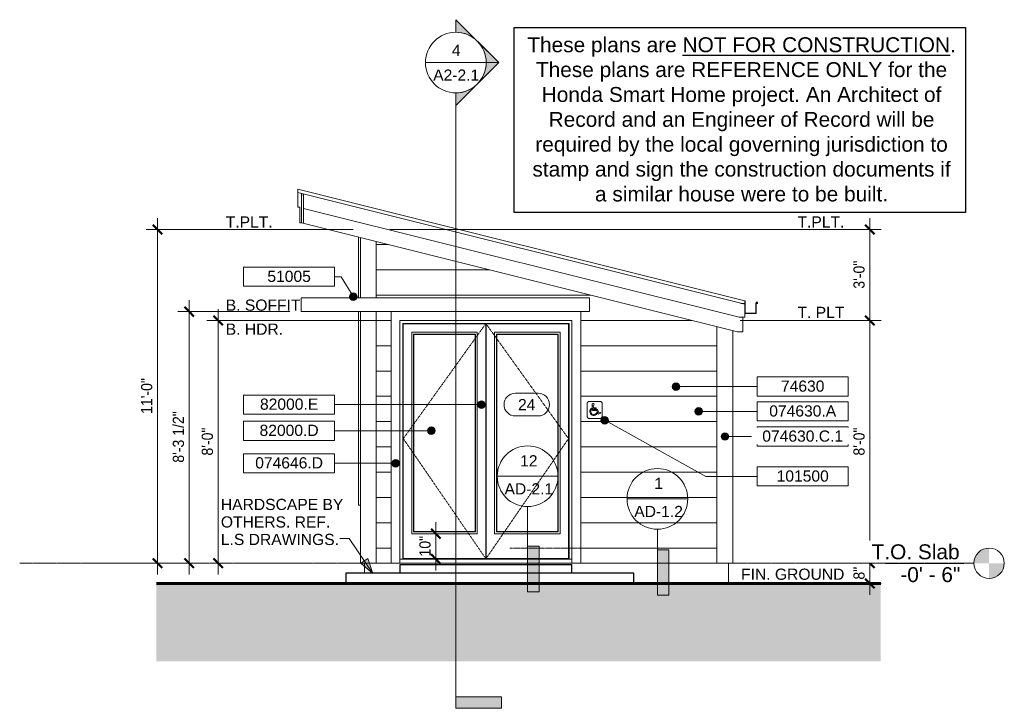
# Model space of a CAD drawing. Header units: inches. Extents: x -701 to -312, y -63 to 209.
import ezdxf

# ---------------------------------------------------------------- set-up
doc = ezdxf.new("R2010")
doc.units = ezdxf.units.IN
doc.header["$MEASUREMENT"] = 0
for name, pattern in [('Dash 1_16_', [0.125, 0.0625, -0.0625]), ('Grid Line 1_2_', [0.875, 0.5, -0.125, 0.125, -0.125]), ('IMPORT-CENTER4', [0.439, 0.25, -0.063, 0.063, -0.063])]:
    doc.linetypes.add(name, pattern=pattern)
for name, color, linetype, lineweight in [('A-ANNO-DIMS', 1, 'Continuous', 9), ('A-ANNO-DIMS-48', 1, 'Continuous', 9), ('A-ANNO-NOTE', 2, 'Continuous', 9), ('A-ANNO-SYMB', 6, 'Continuous', 9), ('A-ANNO-TEXT', 2, 'Continuous', 9), ('A-DETL', 5, 'Continuous', 30), ('A-DETL-GENF', 3, 'Continuous', 9), ('A-DOOR', 1, 'Continuous', 18), ('A-DOOR-FRAM', 1, 'Continuous', 9), ('A-DOOR-IDEN', 6, 'Continuous', 9), ('A-EQPM', 6, 'Continuous', 9), ('A-FLOR-LEVL', 6, 'Continuous', 9), ('A-FLOR-OTLN', 6, 'Continuous', 18), ('A-GENM', 6, 'Continuous', 9), ('A-GLAZ', 6, 'Continuous', 18), ('A-ROOF', 4, 'Continuous', 18), ('A-ROOF-OTLN', 4, 'Continuous', 9), ('A-WALL-MBNI', 2, 'Continuous', 18), ('A-WALL-PATT', 2, 'Continuous', 18), ('ECON', 7, 'IMPORT-CENTER4', 9), ('EUTL', 7, 'Continuous', 9), ('I-WALL', 2, 'Continuous', 18), ('RCP_VC_dwg', 8, 'Continuous', 9), ('S-FNDN-FTNG', 4, 'Continuous', 18)]:
    doc.layers.add(name, color=color, linetype=linetype, lineweight=lineweight)
doc.styles.add('Arial', font='arial.ttf', dxfattribs={"height": 4.425898})
doc.styles.add('Arial_1', font='arial.ttf', dxfattribs={"width": 0.9, "height": 4.425898})
doc.styles.add('Arial_2', font='arial.ttf', dxfattribs={"height": 5.901198})
doc.dimstyles.new('Linear_-_3_32__Arial_2', dxfattribs={"dimscale": 12, "dimtxt": 4.5, "dimasz": 0.3125, "dimexe": 0.375, "dimexo": 0.375, "dimgap": 0.0625, "dimtad": 1, "dimdec": 3, "dimrnd": 0.125, "dimzin": 3, "dimdsep": 46, "dimlunit": 4, "dimtxsty": 'Arial_1', "dimblk1": 'OBLIQUE', "dimblk2": 'OBLIQUE', "dimsah": 1, "dimcen": 0.09, "dimdle": 0.375, "dimazin": 0, "dimtfac": 1, "dimtdec": 3, "dimtix": 1, "dimtmove": 0, "dimatfit": 3, "dimfxl": 1, "dimtvp": 1, "dimfrac": 2, "dimtolj": 1, "dimtzin": 0, "dimarcsym": 2})
pattern_1 = [(0, (-423.23, 0), (0, 10), [])]

# ---------------------------------------------------------------- blocks, each defined once
blk = doc.blocks.new('Two panel out-swing French Style - 5880FR-2991159-Exterior East Elevation Visitors Center')
at = {"layer": 'A-DOOR'}
for p, q in [((-554.17, 93.5), (-554.17, -6)), ((-479.17, -6), (-479.17, 93.5)), ((-550.67, -6), (-550.67, 90)), ((-550.67, 90), (-482.67, 90)), ((-482.67, 90), (-482.67, -6)), ((-554.17, -6), (-550.67, -6)), ((-482.67, -6), (-479.17, -6))]:
    blk.add_line(p, q, dxfattribs=at)
at = {"layer": 'A-DOOR', "linetype": 'Dash 1_16_', "lineweight": 9}
for p, q in [((-549.33, 43.27), (-516.76, 88.66)), ((-516.58, 88.66), (-484.01, 43.27)), ((-516.76, -4.13), (-549.33, 43.27)), ((-484.01, 43.27), (-516.58, -4.13)), ((-516.58, -4.13), (-516.76, -4.13))]:
    blk.add_line(p, q, dxfattribs=at)
at = {"layer": 'A-DOOR', "lineweight": 9}
for p, q in [((-549.33, -4.13), (-549.33, 88.66)), ((-549.33, 88.66), (-516.76, 88.66)), ((-516.76, 88.66), (-516.76, -4.13)), ((-516.58, -4.13), (-516.58, 88.66)), ((-516.58, 88.66), (-484.01, 88.66)), ((-484.01, 88.66), (-484.01, -4.13)), ((-546, 85.33), (-546, 5.67)), ((-520.09, 85.33), (-546, 85.33)), ((-545.29, 84.62), (-545.29, 6.38)), ((-545.14, 84.47), (-545.29, 84.62)), ((-545.29, 84.62), (-520.79, 84.62)), ((-545.14, 6.53), (-545.14, 84.47)), ((-545.14, 84.47), (-520.94, 84.47)), ((-520.79, 84.62), (-520.94, 84.47)), ((-520.94, 84.47), (-520.94, 6.53)), ((-520.79, 6.38), (-520.79, 84.62)), ((-520.09, 5.67), (-520.09, 85.33)), ((-513.25, 85.33), (-513.25, 5.67)), ((-487.34, 85.33), (-513.25, 85.33)), ((-512.54, 84.62), (-512.54, 6.38)), ((-512.39, 84.47), (-512.54, 84.62)), ((-512.54, 84.62), (-488.04, 84.62)), ((-512.39, 6.53), (-512.39, 84.47)), ((-512.39, 84.47), (-488.19, 84.47)), ((-488.04, 84.62), (-488.19, 84.47)), ((-488.19, 84.47), (-488.19, 6.53)), ((-488.04, 6.38), (-488.04, 84.62)), ((-487.34, 5.67), (-487.34, 85.33)), ((-546, 5.67), (-520.09, 5.67)), ((-545.29, 6.38), (-545.14, 6.53)), ((-545.29, 6.38), (-520.79, 6.38)), ((-520.94, 6.53), (-545.14, 6.53)), ((-520.79, 6.38), (-520.94, 6.53)), ((-513.25, 5.67), (-487.34, 5.67)), ((-512.54, 6.38), (-512.39, 6.53)), ((-512.54, 6.38), (-488.04, 6.38)), ((-488.19, 6.53), (-512.39, 6.53)), ((-488.04, 6.38), (-488.19, 6.53)), ((-549.33, -4.13), (-516.76, -4.13)), ((-516.58, -4.13), (-484.01, -4.13))]:
    blk.add_line(p, q, dxfattribs=at)
at = {"layer": 'A-DOOR-FRAM'}
for p, q in [((-549.54, 88.87), (-483.79, 88.87)), ((-549.54, -4.36), (-549.54, 88.87)), ((-483.79, -4.36), (-483.79, 88.87)), ((-549.33, -3.73), (-549.54, -3.73)), ((-516.58, -3.73), (-516.76, -3.73)), ((-483.79, -3.73), (-484.01, -3.73)), ((-550.67, -4.36), (-482.67, -4.36)), ((-482.67, -6), (-550.67, -6)), ((-548.93, -4.36), (-548.93, -4.13)), ((-517.26, -4.13), (-517.26, -4.36)), ((-484.41, -4.36), (-484.41, -4.13))]:
    blk.add_line(p, q, dxfattribs=at)
blk = doc.blocks.new('Double Casement - _2_211510CS-2777844-Exterior East Elevation Visitors Center')
at = {"layer": 'A-GLAZ'}
for p, q in [((-567.04, 17), (-567.04, 93.5)), ((-566.29, 17), (-567.04, 17))]:
    blk.add_line(p, q, dxfattribs=at)
blk = doc.blocks.new('Single Fixed - 70_ x 18_-2846920-Exterior East Elevation Visitors Center')
at = {"layer": 'A-GLAZ'}
blk.add_line((-567.04, 99), (-567.04, 122.99), dxfattribs=at)
blk = doc.blocks.new('Visitors Center Slab Stem Wall - Visitors Center Slab Stem Wall-2287425-Exterior East Elevation Visitors Center')
at = {"layer": 'S-FNDN-FTNG'}
blk.add_line((-420.67, -14), (-420.67, -10), dxfattribs=at)
blk = doc.blocks.new('ADA - ADA-2999608-Exterior East Elevation Visitors Center')
at = {"layer": 'A-EQPM'}
for p, q in [((-476.67, 57), (-476.67, 52.25)), ((-471.67, 58), (-475.67, 58)), ((-474.69, 54.96), (-474.72, 55.38)), ((-474.6, 56.57), (-474.45, 54.41)), ((-474.14, 55.48), (-474.21, 56.41)), ((-473.04, 55.48), (-474.14, 55.48)), ((-474.09, 54.8), (-474.11, 55.12)), ((-474.11, 55.12), (-473.04, 55.12)), ((-472.59, 54.8), (-474.09, 54.8)), ((-473.04, 55.12), (-473.04, 55.48)), ((-472, 53.42), (-472.59, 54.8)), ((-470.67, 52.25), (-470.67, 57)), ((-476.67, 52.25), (-476.67, 52.22)), ((-475.67, 51.25), (-471.67, 51.25)), ((-475.67, 51.22), (-471.67, 51.22)), ((-474.45, 54.41), (-472.84, 54.41)), ((-472.84, 54.41), (-472.21, 52.93)), ((-472.57, 53.29), (-472.75, 53.72)), ((-472.21, 52.93), (-471.28, 53.32)), ((-471.43, 53.66), (-472, 53.42)), ((-471.28, 53.32), (-471.43, 53.66)), ((-470.67, 52.22), (-470.67, 52.25))]:
    blk.add_line(p, q, dxfattribs=at)
for centre, radius, start, end in [((-475.67, 57), 1, 90, 180), ((-474.02, 54), 1.54, 116.673, 308.7385), ((-474.02, 54), 1.16, 124.8304, 309.1895), ((-474.29, 56.78), 0.38, 282.5255, 214.7449), ((-471.67, 57), 1, 0, 90), ((-475.67, 52.25), 1, 180, 270), ((-475.67, 52.22), 1, 180, 270), ((-474.35, 54.59), 1.83, 305.6348, 331.6271), ((-474.35, 54.59), 2.21, 305.9358, 324.0642), ((-471.67, 52.25), 1, 270, 0), ((-471.67, 52.22), 1, 270, 360)]:
    blk.add_arc(centre, radius, start, end, dxfattribs=at)
blk = doc.blocks.new('RCP_VC_dwg_LWMF-3124424-Exterior East Elevation Visitors Center')
at = {"layer": 'EUTL'}
for p, q in [((-467.31, 0), (-479.29, 0)), ((-477.04, 0), (-469.57, 0)), ((-469.57, 0), (-477.04, 0)), ((-470.31, 0), (-476.31, 0)), ((-471.31, 0), (-475.31, 0))]:
    blk.add_line(p, q, dxfattribs=at)
blk = doc.blocks.new('RCP_VC_dwg-3010891-Exterior East Elevation Visitors Center')
at = {"layer": 'ECON'}
blk.add_line((-507.24, 0), (-478.35, 0), dxfattribs=at)
blk.add_blockref('RCP_VC_dwg_LWMF-3124424-Exterior East Elevation Visitors Center', (0, 0))
blk = doc.blocks.new('Section - 3_32_ x 3_8_-54337-Exterior East Elevation Visitors Center')
at = {"layer": 'A-ANNO-SYMB'}
blk.add_hatch(color=256, dxfattribs=at).paths.add_polyline_path([(-510.56, -58.89), (-528.56, -58.89), (-528.56, -63.39), (-510.56, -63.39)], flags=0)
for p, q in [((-528.56, -63.39), (-528.56, -58.89)), ((-528.56, -58.89), (-510.56, -58.89)), ((-510.56, -58.89), (-510.56, -63.39)), ((-510.56, -63.39), (-528.56, -63.39))]:
    blk.add_line(p, q, dxfattribs=at)
blk = doc.blocks.new('Section - Section Head - Filled-22785-Exterior East Elevation Visitors Center')
at = {"layer": 'A-ANNO-SYMB'}
h = blk.add_hatch(color=256, dxfattribs=at)
edge = h.paths.add_edge_path(flags=0)
edge.add_arc((-528.56, 192), 12.02, 47.9216, 90)
edge.add_line((-528.56, 204.02), (-528.56, 208.97))
edge.add_line((-528.56, 208.97), (-520.51, 200.92))
h = blk.add_hatch(color=256, dxfattribs=at)
edge = h.paths.add_edge_path(flags=0)
edge.add_line((-520.08, 200.49), (-511.59, 192))
edge.add_line((-511.59, 192), (-516.56, 192))
edge.add_arc((-528.56, 192), 12, 0, 45)
h = blk.add_hatch(color=256, dxfattribs=at)
edge = h.paths.add_edge_path(flags=0)
edge.add_arc((-528.56, 192), 12, 315, 360)
edge.add_line((-516.56, 192), (-511.59, 192))
edge.add_line((-511.59, 192), (-520.08, 183.51))
h = blk.add_hatch(color=256, dxfattribs=at)
edge = h.paths.add_edge_path(flags=0)
edge.add_line((-520.51, 183.08), (-528.56, 175.03))
edge.add_line((-528.56, 175.03), (-528.56, 179.98))
edge.add_arc((-528.56, 192), 12.02, 270, 312.0784)
for p, q in [((-511.59, 192), (-528.56, 208.97)), ((-528.56, 204), (-528.56, 208.97)), ((-520.51, 200.92), (-528.56, 208.97)), ((-528.56, 208.97), (-528.56, 204.02)), ((-511.59, 192), (-520.08, 200.49)), ((-511.59, 192), (-528.56, 175.03)), ((-520.08, 183.51), (-511.59, 192)), ((-516.56, 192), (-511.59, 192)), ((-511.59, 192), (-516.56, 192)), ((-528.56, 175.03), (-520.51, 183.08)), ((-528.56, 180), (-528.56, 175.03)), ((-528.56, 179.98), (-528.56, 175.03))]:
    blk.add_line(p, q, dxfattribs=at)
for radius, start, end in [(12, 90, 270), (12.02, 47.9216, 90), (12, 270, 90), (12, 0, 45), (12, 315, 360), (12.02, 270, 312.0784)]:
    blk.add_arc((-528.56, 192), radius, start, end, dxfattribs=at)
blk = doc.blocks.new('Drafting View - 3_8_ x 3_32_-55629-Exterior East Elevation Visitors Center')
at = {"layer": 'A-ANNO-SYMB'}
blk.add_hatch(color=256, dxfattribs=at).paths.add_polyline_path([(-444.36, -0.68), (-448.86, -0.68), (-448.86, -18.68), (-444.36, -18.68)], flags=0)
for p, q in [((-448.86, -18.68), (-448.86, -0.68)), ((-448.86, -0.68), (-444.36, -0.68)), ((-444.36, -0.68), (-444.36, -18.68)), ((-444.36, -18.68), (-448.86, -18.68))]:
    blk.add_line(p, q, dxfattribs=at)
blk = doc.blocks.new('Drafting View - Section Head - no arrow-55309-Exterior East Elevation Visitors Center')
at = {"layer": 'A-ANNO-SYMB'}
for start, end in [(90, 270), (270, 90)]:
    blk.add_arc((-448.86, 19.44), 12, start, end, dxfattribs=at)
blk = doc.blocks.new('DIMBLOCK1-Exterior East Elevation Visitors Center')
at = {"layer": 'A-ANNO-DIMS-48', "transparency": 16777216}
for p, q in [((-364.84, 130.5), (-364.84, 90)), ((-554.67, 126), (-360.34, 126)), ((-364.84, 126), (-554.67, 126)), ((-416.17, 90), (-360.34, 90)), ((-364.84, 90), (-416.17, 90))]:
    blk.add_line(p, q, dxfattribs=at)
at = {"layer": 'A-ANNO-DIMS-48', "lineweight": 50, "transparency": 16777216}
for p, q in [((-364.84, 126), (-366.71, 127.88)), ((-364.84, 126), (-362.96, 124.13)), ((-364.84, 90), (-366.71, 91.87)), ((-364.84, 90), (-362.96, 88.12))]:
    blk.add_line(p, q, dxfattribs=at)
at = {"layer": 'A-ANNO-DIMS-48', "color": 0, "transparency": 16777216, "insert": (-371.33, 102.57), "char_height": 4.426, "width": 13.0431, "attachment_point": 1, "rotation": 90, "line_spacing_factor": 0.938532, "style": 'Arial_1'}
blk.add_mtext('3\'-0"', dxfattribs=at)
blk = doc.blocks.new('_Oblique')
at = {"color": 0, "linetype": 'ByBlock', "lineweight": -2}
blk.add_line((-0.5, -0.5), (0.5, 0.5), dxfattribs=at)
blk = doc.blocks.new('DIMBLOCK2-Exterior East Elevation Visitors Center')
at = {"layer": 'A-ANNO-DIMS-48', "transparency": 16777216}
for p, q in [((-416.17, 90), (-360.34, 90)), ((-364.84, 90), (-416.17, 90)), ((-364.84, 90), (-364.84, -6)), ((-366.68, -6), (-360.34, -6)), ((-364.84, -6), (-366.68, -6))]:
    blk.add_line(p, q, dxfattribs=at)
at = {"layer": 'A-ANNO-DIMS-48', "lineweight": 50, "transparency": 16777216}
for p, q in [((-364.84, 90), (-366.71, 91.87)), ((-364.84, 90), (-362.96, 88.12)), ((-364.84, -6), (-366.71, -4.12)), ((-364.84, -6), (-362.96, -7.88))]:
    blk.add_line(p, q, dxfattribs=at)
at = {"layer": 'A-ANNO-DIMS-48', "color": 0, "transparency": 16777216, "insert": (-371.33, 36.57), "char_height": 4.426, "width": 13.0431, "attachment_point": 1, "rotation": 90, "line_spacing_factor": 0.938532, "style": 'Arial_1'}
blk.add_mtext('8\'-0"', dxfattribs=at)
blk = doc.blocks.new('DIMBLOCK3-Exterior East Elevation Visitors Center')
at = {"layer": 'A-ANNO-DIMS-48', "lineweight": 50, "transparency": 16777216}
for p, q in [((-364.84, -6), (-366.71, -4.12)), ((-364.84, -6), (-362.96, -7.88)), ((-364.84, -14), (-366.71, -12.12)), ((-364.84, -14), (-362.96, -15.87))]:
    blk.add_line(p, q, dxfattribs=at)
at = {"layer": 'A-ANNO-DIMS-48', "transparency": 16777216}
for p, q in [((-366.68, -6), (-360.34, -6)), ((-364.84, -6), (-366.68, -6)), ((-364.84, -6), (-364.84, -18.5)), ((-366.68, -14), (-360.34, -14)), ((-364.84, -14), (-366.68, -14))]:
    blk.add_line(p, q, dxfattribs=at)
at = {"layer": 'A-ANNO-DIMS-48', "color": 0, "transparency": 16777216, "insert": (-371.33, -12.49), "char_height": 4.426, "width": 5.9815, "attachment_point": 1, "rotation": 90, "line_spacing_factor": 0.938532, "style": 'Arial_1'}
blk.add_mtext('8"', dxfattribs=at)
blk = doc.blocks.new('DIMBLOCK4-Exterior East Elevation Visitors Center')
at = {"layer": 'A-ANNO-DIMS-48', "transparency": 16777216}
for p, q in [((-622.57, 94.5), (-622.57, -10.5)), ((-558.67, 90), (-627.07, 90)), ((-622.57, 90), (-558.67, 90)), ((-624.42, -6), (-618.07, -6)), ((-622.57, -6), (-624.42, -6))]:
    blk.add_line(p, q, dxfattribs=at)
at = {"layer": 'A-ANNO-DIMS-48', "lineweight": 50, "transparency": 16777216}
for p, q in [((-622.57, 90), (-624.44, 91.87)), ((-622.57, 90), (-620.69, 88.12)), ((-622.57, -6), (-624.44, -4.12)), ((-622.57, -6), (-620.69, -7.88))]:
    blk.add_line(p, q, dxfattribs=at)
at = {"layer": 'A-ANNO-DIMS-48', "color": 0, "transparency": 16777216, "insert": (-629.06, 36.57), "char_height": 4.426, "width": 13.0431, "attachment_point": 1, "rotation": 90, "line_spacing_factor": 0.938532, "style": 'Arial_1'}
blk.add_mtext('8\'-0"', dxfattribs=at)
blk = doc.blocks.new('DIMBLOCK5-Exterior East Elevation Visitors Center')
at = {"layer": 'A-ANNO-DIMS-48', "transparency": 16777216}
for p, q in [((-646.55, 130.5), (-646.55, -10.5)), ((-569.17, 126), (-651.05, 126)), ((-646.55, 126), (-569.17, 126)), ((-648.4, -6), (-642.05, -6)), ((-646.55, -6), (-648.4, -6))]:
    blk.add_line(p, q, dxfattribs=at)
at = {"layer": 'A-ANNO-DIMS-48', "lineweight": 50, "transparency": 16777216}
for p, q in [((-646.55, 126), (-648.42, 127.88)), ((-646.55, 126), (-644.67, 124.13)), ((-646.55, -6), (-648.42, -4.12)), ((-646.55, -6), (-644.67, -7.88))]:
    blk.add_line(p, q, dxfattribs=at)
at = {"layer": 'A-ANNO-DIMS-48', "color": 0, "transparency": 16777216, "insert": (-653.04, 53.04), "char_height": 4.426, "width": 16.6985, "attachment_point": 1, "rotation": 90, "line_spacing_factor": 0.938532, "style": 'Arial_1'}
blk.add_mtext('11\'-0"', dxfattribs=at)
blk = doc.blocks.new('Keynote Tag - Keynote Number - Boxed - Small-135510-Exterior East Elevation Visitors Center')
at = {"layer": 'A-ANNO-NOTE'}
for p, q in [((-409.37, 60.1), (-409.37, 67.65)), ((-409.37, 67.65), (-373.37, 67.65)), ((-373.37, 67.65), (-373.37, 60.1)), ((-409.37, 60.1), (-373.37, 60.1))]:
    blk.add_line(p, q, dxfattribs=at)
blk = doc.blocks.new('Level - Level Head - Circle-50818-Exterior East Elevation Visitors Center')
at = {"layer": 'A-FLOR-LEVL'}
h = blk.add_hatch(color=256, dxfattribs=at)
edge = h.paths.add_edge_path(flags=0)
edge.add_line((-317.66, -6), (-323.66, -6))
edge.add_arc((-317.66, -6), 6, 90, 180, ccw=False)
edge.add_line((-317.66, 0), (-317.66, -6))
h = blk.add_hatch(color=256, dxfattribs=at)
edge = h.paths.add_edge_path(flags=0)
edge.add_line((-317.66, -12), (-317.66, -6))
edge.add_line((-317.66, -6), (-311.66, -6))
edge.add_arc((-317.66, -6), 6, 270, 360, ccw=False)
blk.add_circle((-317.66, -6), 6, dxfattribs=at)
blk = doc.blocks.new('Door Tag - Door Tag-41184-Exterior East Elevation Visitors Center')
at = {"layer": 'A-DOOR-IDEN'}
for p, q in [((-505, 61.23), (-496, 61.23)), ((-505, 52.23), (-496, 52.23))]:
    blk.add_line(p, q, dxfattribs=at)
for centre, start, end in [((-505, 56.73), 90, 270), ((-496, 56.73), 270, 90)]:
    blk.add_arc(centre, 4.5, start, end, dxfattribs=at)
blk = doc.blocks.new('DIMBLOCK6-Exterior East Elevation Visitors Center')
at = {"layer": 'A-ANNO-DIMS-48', "transparency": 16777216}
for p, q in [((-634, 98), (-634, -10.5)), ((-594.17, 93.5), (-638.5, 93.5)), ((-634, 93.5), (-594.17, 93.5)), ((-635.85, -6), (-629.5, -6)), ((-634, -6), (-635.85, -6))]:
    blk.add_line(p, q, dxfattribs=at)
at = {"layer": 'A-ANNO-DIMS-48', "lineweight": 50, "transparency": 16777216}
for p, q in [((-634, 93.5), (-635.88, 95.37)), ((-634, 93.5), (-632.13, 91.62)), ((-634, -6), (-635.88, -4.12)), ((-634, -6), (-632.13, -7.88))]:
    blk.add_line(p, q, dxfattribs=at)
at = {"layer": 'A-ANNO-DIMS-48', "color": 0, "transparency": 16777216, "insert": (-640.49, 33.75), "char_height": 4.426, "width": 24.0092, "attachment_point": 1, "rotation": 90, "line_spacing_factor": 0.938532, "style": 'Arial_1'}
blk.add_mtext('8\'-3 1/2"', dxfattribs=at)
blk = doc.blocks.new('DIMBLOCK7-Exterior East Elevation Visitors Center')
at = {"layer": 'A-ANNO-DIMS-48', "transparency": 16777216}
for p, q in [((-536.5, 10.17), (-536.5, -8.86)), ((-538.34, 5.67), (-532, 5.67)), ((-536.5, 5.67), (-538.34, 5.67)), ((-538.34, -4.36), (-532, -4.36)), ((-536.5, -4.36), (-538.34, -4.36))]:
    blk.add_line(p, q, dxfattribs=at)
at = {"layer": 'A-ANNO-DIMS-48', "lineweight": 50, "transparency": 16777216}
for p, q in [((-536.5, 5.67), (-538.37, 7.55)), ((-536.5, 5.67), (-534.62, 3.8)), ((-536.5, -4.36), (-538.37, -2.48)), ((-536.5, -4.36), (-534.62, -6.23))]:
    blk.add_line(p, q, dxfattribs=at)
at = {"layer": 'A-ANNO-DIMS-48', "color": 0, "transparency": 16777216, "insert": (-542.99, -3.36), "char_height": 4.426, "width": 9.6369, "attachment_point": 1, "rotation": 90, "line_spacing_factor": 0.938532, "style": 'Arial_1'}
blk.add_mtext('10"', dxfattribs=at)

msp = doc.modelspace()

# ---------------------------------------------------------------- hatches: boundary and pattern name
at = {"layer": 'A-ANNO-NOTE'}
h = msp.add_hatch(color=256, dxfattribs=at)
edge = h.paths.add_edge_path(flags=0)
edge.add_arc((-569.0687, 99.4173), 1.5, 0, 360)
h = msp.add_hatch(color=256, dxfattribs=at)
edge = h.paths.add_edge_path(flags=0)
edge.add_arc((-441.4694, 63.8768), 1.5, 0, 360)
h = msp.add_hatch(color=256, dxfattribs=at)
edge = h.paths.add_edge_path(flags=0)
edge.add_arc((-518.415, 56.7325), 1.5, 0, 360)
h = msp.add_hatch(color=256, dxfattribs=at)
edge = h.paths.add_edge_path(flags=0)
edge.add_arc((-432.5003, 54.0504), 1.5, 0, 360)
h = msp.add_hatch(color=256, dxfattribs=at)
edge = h.paths.add_edge_path(flags=0)
edge.add_arc((-469.6696, 50.5255), 1.5, 0, 360)
h = msp.add_hatch(color=256, dxfattribs=at)
edge = h.paths.add_edge_path(flags=0)
edge.add_arc((-538.2414, 46.3739), 1.5, 0, 360)
h = msp.add_hatch(color=256, dxfattribs=at)
edge = h.paths.add_edge_path(flags=0)
edge.add_arc((-422.115, 44.1121), 1.5, 0, 360)
h = msp.add_hatch(color=256, dxfattribs=at)
edge = h.paths.add_edge_path(flags=0)
edge.add_arc((-552.3649, 33.5247), 1.5, 0, 360)
at = {"layer": 'A-ANNO-TEXT'}
msp.add_hatch(color=7, dxfattribs=at).paths.add_polyline_path([(-561.3891, -10.0419), (-563.4077, -4.1674), (-566.0745, -5.9637)], flags=0)
at = {"layer": 'A-DETL-GENF'}
msp.add_hatch(color=9, dxfattribs=at).paths.add_polyline_path([(-497.5235, -44.7992), (-360.5123, -44.7992), (-360.5123, -14), (-646.9775, -14), (-646.9775, -44.7992), (-536.3185, -44.7992)], flags=0)
at = {"layer": 'A-WALL-PATT', "lineweight": 9}
h = msp.add_hatch(dxfattribs=at)
h.set_pattern_fill('FP_1', color=256, style=0, pattern_type=2)
h.set_pattern_definition(pattern_1)
h.paths.add_polyline_path([(-558.6679, -6), (-558.6679, 93.5), (-560.0429, 93.5), (-560.0429, -6)], flags=0)
h.paths.add_polyline_path([(-558.6679, 99), (-558.6679, 120.8923), (-560.0429, 121.236), (-560.0429, 99)], flags=0)
h = msp.add_hatch(dxfattribs=at)
h.set_pattern_fill('FP_1', color=256, style=0, pattern_type=2)
h.set_pattern_definition(pattern_1)
h.paths.add_polyline_path([(-558.6679, -6), (-554.1679, -6), (-554.1679, 93.5), (-558.6679, 93.5), (-558.6679, 5.264)], flags=0)
h.paths.add_polyline_path([(-458.7285, -6), (-426.6679, -6), (-426.6679, 87.8923), (-558.6679, 120.8923), (-558.6679, 99), (-475.6679, 99), (-475.6679, 93.5), (-479.1679, 93.5), (-479.1679, -6)], flags=0)
h.paths.add_polyline_path([(-475.6679, 51.2248), (-475.9267, 51.2588), (-476.2184, 51.3975), (-476.375, 51.5177), (-476.5444, 51.75), (-476.6338, 51.9659), (-476.6679, 52.25), (-476.6679, 57), (-476.6338, 57.2588), (-476.5339, 57.5), (-476.375, 57.7071), (-476.1679, 57.866), (-475.9267, 57.9659), (-475.6679, 58), (-471.6679, 58), (-471.4091, 57.9659), (-471.1679, 57.866), (-470.9608, 57.7071), (-470.8019, 57.5), (-470.702, 57.2588), (-470.6679, 57), (-470.6679, 52.2248), (-470.7069, 51.9542), (-470.8123, 51.7112), (-470.9608, 51.5177), (-471.1679, 51.3587), (-471.4763, 51.25), (-471.6679, 51.2248), (-473.2766, 51.2248)], flags=0)
h = msp.add_hatch(dxfattribs=at)
h.set_pattern_fill('FP_1', color=256, style=0, pattern_type=2)
h.set_pattern_definition(pattern_1)
h.paths.add_polyline_path([(-426.6679, -6), (-425.2929, -6), (-425.2929, 87.5485), (-426.6679, 87.8923), (-426.6679, 21.9517)], flags=0)

# ---------------------------------------------------------------- linework, layer by layer
msp.add_lwpolyline([(-505.5482, 205.8531), (-326.9771, 205.8531), (-326.9771, 132.7034), (-505.5482, 132.7034)], close=True)
at = {"layer": 'A-ANNO-NOTE'}
for p, q in [((-573.9589, 107.2961), (-576.4782, 107.2961)), ((-569.0687, 99.4173), (-573.9589, 107.2961)), ((-441.4694, 63.8768), (-409.3694, 63.8768)), ((-518.415, 56.7325), (-576.4782, 56.7325)), ((-432.5003, 54.0504), (-409.3694, 54.0504)), ((-469.6696, 50.5255), (-429.7508, 28.3131)), ((-538.2414, 46.3739), (-576.4782, 46.3739)), ((-422.115, 44.1121), (-409.3694, 44.1121)), ((-552.3649, 33.5247), (-576.4782, 33.5247)), ((-429.7508, 28.3131), (-409.3694, 28.3131))]:
    msp.add_line(p, q, dxfattribs=at)
for centre in [(-569.0687, 99.4173), (-441.4694, 63.8768), (-518.415, 56.7325), (-432.5003, 54.0504), (-469.6696, 50.5255), (-538.2414, 46.3739), (-422.115, 44.1121), (-552.3649, 33.5247)]:
    msp.add_circle(centre, 1.5, dxfattribs=at)
at = {"layer": 'A-ANNO-SYMB'}
for p, q in [((-540.5607, 192), (-516.5607, 192)), ((-528.5607, 180), (-528.5607, -58.8926)), ((-512.1679, 28.3805), (-488.1679, 28.3805)), ((-500.1679, 16.3805), (-500.1679, 0.6734)), ((-460.8618, 19.438), (-436.8618, 19.438)), ((-448.8618, 7.438), (-448.8618, -0.6848))]:
    msp.add_line(p, q, dxfattribs=at)
at = {"layer": 'A-ANNO-TEXT', "color": 7}
for p, q in [((-570.6781, 3.7488), (-574.4268, 3.7488)), ((-561.3891, -10.0419), (-570.6781, 3.7488)), ((-563.4077, -4.1674), (-566.0745, -5.9637)), ((-566.0745, -5.9637), (-561.3891, -10.0419)), ((-561.3891, -10.0419), (-563.4077, -4.1674))]:
    msp.add_line(p, q, dxfattribs=at)
at = {"layer": 'A-DETL'}
for p, q in [((-550.6679, -6.5), (-482.6679, -6.5)), ((-550.6679, -6.5), (-550.6679, -10)), ((-482.6679, -10), (-482.6679, -6.5)), ((-572.1015, -10), (-572.1015, -14)), ((-458.1015, -10), (-572.1015, -10)), ((-458.1015, -14), (-458.1015, -10))]:
    msp.add_line(p, q, dxfattribs=at)
at = {"layer": 'A-DETL', "lineweight": 60}
for p, q in [((-572.1015, -14), (-646.9775, -14)), ((-572.1015, -14), (-458.1015, -14)), ((-360.5123, -14), (-458.1015, -14))]:
    msp.add_line(p, q, dxfattribs=at)
at = {"layer": 'A-FLOR-OTLN'}
for p, q in [((-564.6679, -6), (-564.6679, -10)), ((-420.6679, -6), (-420.6679, -10))]:
    msp.add_line(p, q, dxfattribs=at)
at = {"layer": 'A-GENM'}
for p, q in [((-589.6679, 99), (-475.6679, 99)), ((-589.6679, 93.5), (-589.6679, 99)), ((-475.6679, 93.5), (-475.6679, 99)), ((-475.6679, 93.5), (-589.6679, 93.5))]:
    msp.add_line(p, q, dxfattribs=at)
at = {"layer": 'A-ROOF'}
for p, q in [((-591.0429, 141.9352), (-414.2929, 97.7477)), ((-591.0429, 141.9352), (-591.0429, 140.5823)), ((-414.2929, 96.3948), (-591.0429, 140.5823)), ((-589.5429, 140.2073), (-589.5429, 139.6919)), ((-588.7964, 139.5052), (-589.5429, 139.6919)), ((-414.2929, 97.7477), (-414.2929, 96.3948))]:
    msp.add_line(p, q, dxfattribs=at)
at = {"layer": 'A-ROOF-OTLN'}
for p, q in [((-591.0429, 140.5823), (-591.0429, 134.8323)), ((-589.5429, 128.5823), (-589.5429, 139.6919)), ((-588.7964, 128.4244), (-588.7964, 140.0206)), ((-591.0429, 134.8323), (-590.2929, 134.8323)), ((-590.2929, 134.8323), (-590.2929, 128.5823)), ((-416.47, 91.2698), (-588.7964, 134.3514)), ((-590.2929, 128.5823), (-589.5429, 128.5823)), ((-417.1779, 85.5198), (-589.5465, 128.6119)), ((-414.1679, 97.7477), (-414.2929, 97.7477)), ((-414.1679, 92.8727), (-414.1679, 97.7477)), ((-415.7929, 96.7698), (-414.2929, 96.7698)), ((-414.2929, 96.3948), (-414.2929, 91.2698)), ((-409.4179, 96.8727), (-409.9179, 96.8727)), ((-409.9179, 96.8727), (-409.9179, 92.8727)), ((-409.2929, 97.2477), (-409.7929, 97.2477)), ((-409.7929, 97.2477), (-409.7929, 97.1227)), ((-409.7929, 97.1227), (-409.4179, 97.1227)), ((-409.7929, 92.7477), (-409.7929, 96.7477)), ((-409.7929, 96.7477), (-409.2929, 96.7477)), ((-409.4179, 97.1227), (-409.4179, 96.8727)), ((-409.2929, 96.7477), (-409.2929, 97.2477)), ((-414.2929, 91.2698), (-416.47, 91.2698)), ((-415.0429, 85.5198), (-415.0429, 91.2698)), ((-414.2929, 92.7477), (-409.7929, 92.7477)), ((-409.9179, 92.8727), (-414.1679, 92.8727)), ((-415.0429, 85.5198), (-417.1779, 85.5198))]:
    msp.add_line(p, q, dxfattribs=at)
at = {"layer": 'A-WALL-MBNI', "lineweight": 9}
for p, q in [((-566.2929, 99), (-566.2929, 122.7985)), ((-560.0429, 99), (-560.0429, 121.236)), ((-566.2929, -6), (-566.2929, 93.5)), ((-560.0429, -6), (-560.0429, 93.5)), ((-425.2929, 87.5485), (-425.2929, -6)), ((-419.0429, 85.986), (-419.0429, -6)), ((-560.0429, -6), (-566.2929, -6)), ((-419.0429, -6), (-425.2929, -6))]:
    msp.add_line(p, q, dxfattribs=at)
at = {"layer": 'I-WALL'}
for p, q in [((-560.0429, -6), (-554.1679, -6)), ((-479.1679, -6), (-425.2929, -6))]:
    msp.add_line(p, q, dxfattribs=at)

# ---------------------------------------------------------------- block references
at = {"layer": 'A-ANNO-NOTE'}
for p in [(-203.1088, 43.4192), (0, 0), (-203.1088, -7.1444), (0, -9.8265), (-203.1088, -17.5029), (0, -19.7647), (-203.1088, -30.3521), (0, -35.5638)]:
    msp.add_blockref('Keynote Tag - Keynote Number - Boxed - Small-135510-Exterior East Elevation Visitors Center', p, dxfattribs=at)
at = {"layer": 'A-ANNO-SYMB'}
for name, p in [('Section - Section Head - Filled-22785-Exterior East Elevation Visitors Center', (0, 0)), ('Drafting View - Section Head - no arrow-55309-Exterior East Elevation Visitors Center', (-51.3061, 8.9425)), ('Drafting View - Section Head - no arrow-55309-Exterior East Elevation Visitors Center', (0, 0)), ('Drafting View - 3_8_ x 3_32_-55629-Exterior East Elevation Visitors Center', (-51.3061, 1.3583)), ('Drafting View - 3_8_ x 3_32_-55629-Exterior East Elevation Visitors Center', (0, 0)), ('Section - 3_32_ x 3_8_-54337-Exterior East Elevation Visitors Center', (0, 0))]:
    msp.add_blockref(name, p, dxfattribs=at)
at = {"layer": 'A-DOOR'}
msp.add_blockref('Two panel out-swing French Style - 5880FR-2991159-Exterior East Elevation Visitors Center', (0, 0), dxfattribs=at)
at = {"layer": 'A-DOOR-IDEN'}
msp.add_blockref('Door Tag - Door Tag-41184-Exterior East Elevation Visitors Center', (0, 0), dxfattribs=at)
at = {"layer": 'A-EQPM'}
msp.add_blockref('ADA - ADA-2999608-Exterior East Elevation Visitors Center', (0, 0), dxfattribs=at)
at = {"layer": 'A-FLOR-LEVL'}
msp.add_blockref('Level - Level Head - Circle-50818-Exterior East Elevation Visitors Center', (0, 0), dxfattribs=at)
at = {"layer": 'A-GLAZ'}
for name in ['Single Fixed - 70_ x 18_-2846920-Exterior East Elevation Visitors Center', 'Double Casement - _2_211510CS-2777844-Exterior East Elevation Visitors Center']:
    msp.add_blockref(name, (0, 0), dxfattribs=at)
at = {"layer": 'RCP_VC_dwg', "color": 7}
msp.add_blockref('RCP_VC_dwg-3010891-Exterior East Elevation Visitors Center', (0, 0), dxfattribs=at)
at = {"layer": 'S-FNDN-FTNG'}
msp.add_blockref('Visitors Center Slab Stem Wall - Visitors Center Slab Stem Wall-2287425-Exterior East Elevation Visitors Center', (0, 0), dxfattribs=at)

# ---------------------------------------------------------------- texts
at = {"insert": (-415.5735, 202.0109), "char_height": 5.9011976, "width": 170.64303, "attachment_point": 2, "style": 'Arial'}
msp.add_mtext('These plans are {\\LNOT FOR CONSTRUCTION}. These plans are REFERENCE ONLY for the Honda Smart Home project. An Architect of Record and an Engineer of Record will be required by the local governing jurisdiction to stamp and sign the construction documents if a similar house were to be built.', dxfattribs=at)
at = {"layer": 'A-ANNO-SYMB', "char_height": 4.4259, "attachment_point": 2, "line_spacing_factor": 0.938532, "style": 'Arial'}
for s, insert, width in [('4', (-528.407, 199.0846), 4.104), ('A2-2.1', (-528.407, 189.2664), 21.708), ('12', (-499.6841, 36.7207), 8.208), ('1', (-448.3779, 27.7782), 4.104), ('AD-2.1', (-499.6841, 25.6165), 22.896), ('AD-1.2', (-448.3779, 16.674), 22.896)]:
    msp.add_mtext(s, dxfattribs=dict(at, insert=insert, width=width))
at = {"layer": 'A-ANNO-TEXT', "color": 7, "line_spacing_factor": 0.938532, "style": 'Arial'}
for s, insert, char_height, width, attachment_point in [('T.PLT.', (-619.5473, 131.1833), 4.4259, 22.086, 1), ('T.PLT.', (-374.8923, 131.1833), 4.4259, 22.086, 3), ('B. SOFFIT', (-619.5473, 98.2949), 4.4259, 35.154, 1), ('T. PLT', (-374.8923, 95.3999), 4.4259, 22.086, 3), ('B. HDR.', (-619.5473, 88.7949), 4.4259, 26.946, 1), ('HARDSCAPE BY\\POTHERS. REF.\\PL.S DRAWINGS.', (-621.4818, 19.4593), 4.425898, 57.51, 1), ('FIN. GROUND', (-374.8923, -8.141), 4.425898, 48.546, 3)]:
    msp.add_mtext(s, dxfattribs=dict(at, insert=insert, char_height=char_height, width=width, attachment_point=attachment_point))
at = {"layer": 'A-DOOR-IDEN', "insert": (-500.5246, 58.9347), "char_height": 4.4259, "width": 8.208, "attachment_point": 2, "line_spacing_factor": 0.938532, "style": 'Arial'}
msp.add_mtext('24', dxfattribs=at)
at = {"layer": 'A-FLOR-LEVL', "insert": (-329.041, -7.5563), "char_height": 5.9012, "width": 28.224, "attachment_point": 3, "line_spacing_factor": 0.938532, "style": 'Arial_2', "bg_fill": 3, "box_fill_scale": 1.25, "bg_fill_color": 0, "bg_fill_transparency": 0}
msp.add_mtext('-0\' - 6"', dxfattribs=at)

# ---------------------------------------------------------------- dimensions: what is measured, and where the dimension line sits
at = {"layer": 'A-ANNO-DIMS'}
for base, p1, p2, override, picture, middle in [((-646.5484, -6), (-564.6679, 126), (-643.8968, -6), {"dimpost": '<>', "dimfxl": 153.95199}, 'DIMBLOCK5-Exterior East Elevation Visitors Center', (-649.5582, 60)), ((-364.8366, 90), (-559.1679, 126), (-420.6679, 90), {"dimpost": '<>', "dimfxl": 143.102236}, 'DIMBLOCK1-Exterior East Elevation Visitors Center', (-367.8478, 108)), ((-622.5681, -6), (-554.1679, 90), (-619.9165, -6), {"dimpost": '<>', "dimfxl": 116.356659}, 'DIMBLOCK4-Exterior East Elevation Visitors Center', (-625.5779, 42)), ((-364.8366, -6), (-420.6679, 90), (-362.1849, -6), {"dimpost": '<>', "dimfxl": 112.411129}, 'DIMBLOCK2-Exterior East Elevation Visitors Center', (-367.8463, 42)), ((-536.4957, -4.36), (-533.8441, 5.6707), (-533.8441, -4.36), {"dimpost": '<>', "dimfxl": 10.030666}, 'DIMBLOCK7-Exterior East Elevation Visitors Center', (-539.5055, 0.6553)), ((-364.8366, -14), (-362.1849, -6), (-362.1849, -14), {"dimpost": '<>', "dimfxl": 8}, 'DIMBLOCK3-Exterior East Elevation Visitors Center', (-367.8463, -10))]:
    dim = msp.add_linear_dim(base=base, p1=p1, p2=p2, angle=90, dimstyle='Linear_-_3_32__Arial_2', override=override, dxfattribs=at)
    dim.commit()
    dim.dimension.update_dxf_attribs({"geometry": picture, "text_midpoint": middle})

# ---------------------------------------------------------------- next in the draw order: texts
at = {"layer": 'A-ANNO-NOTE', "char_height": 4.4259, "attachment_point": 2, "line_spacing_factor": 0.938532, "style": 'Arial', "bg_fill": 3, "box_fill_scale": 1.25, "bg_fill_color": 0, "bg_fill_transparency": 0}
for s, insert, width in [('51005', (-594.4919, 109.6791), 20.52), ('74630', (-391.3831, 66.2599), 20.52), ('82000.E', (-594.4919, 59.1155), 27.486), ('074630.A', (-391.3831, 56.4334), 31.59), ('82000.D', (-594.4919, 48.7569), 27.864), ('074630.C.1', (-391.3831, 46.4952), 38.124), ('074646.D', (-594.4919, 35.9078), 31.968), ('101500', (-391.3831, 30.6961), 24.624)]:
    msp.add_mtext(s, dxfattribs=dict(at, insert=insert, width=width))
at = {"layer": 'A-FLOR-LEVL', "insert": (-329.335, 1.4593), "char_height": 5.9012, "width": 41.472, "attachment_point": 3, "line_spacing_factor": 0.938532, "style": 'Arial_2', "bg_fill": 3, "box_fill_scale": 1.25, "bg_fill_color": 0, "bg_fill_transparency": 0}
msp.add_mtext('T.O. Slab', dxfattribs=at)

# ---------------------------------------------------------------- next in the draw order: linework, layer by layer
at = {"layer": 'A-FLOR-LEVL', "linetype": 'Grid Line 1_2_'}
msp.add_line((-701.0377, -6), (-323.6599, -6), dxfattribs=at)

# ---------------------------------------------------------------- next in the draw order: dimensions: what is measured, and where the dimension line sits
at = {"layer": 'A-ANNO-DIMS'}
dim = msp.add_linear_dim(base=(-634.0003, -6), p1=(-589.6679, 93.5), p2=(-631.3486, -6), angle=90, dimstyle='Linear_-_3_32__Arial_2', override={"dimpost": '<>', "dimfxl": 107.877392}, dxfattribs=at)
dim.commit()
dim.dimension.update_dxf_attribs({"geometry": 'DIMBLOCK6-Exterior East Elevation Visitors Center', "text_midpoint": (-637.0402, 43.75)})

doc.saveas('drawing.dxf')
